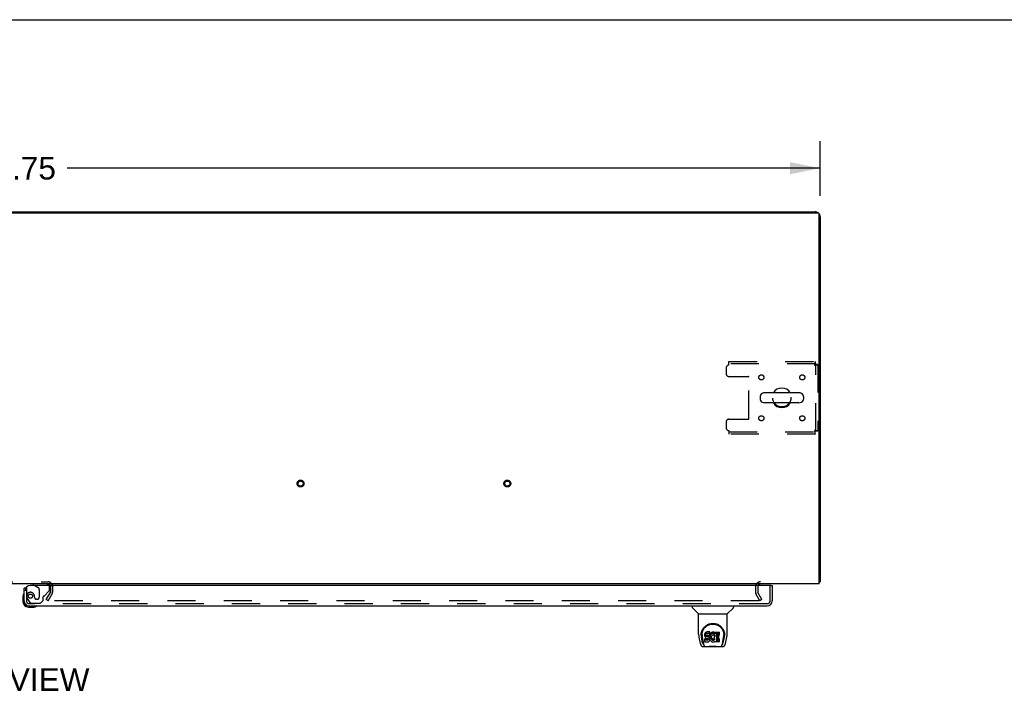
# Model space of a CAD drawing. Header units: inches. Extents: x 0 to 248, y 0 to 160.
# Tile 64 of 68: x 82 to 129, y 128 to 160. Entities that reach past the tile are written whole.
import ezdxf

# ---------------------------------------------------------------- set-up
doc = ezdxf.new("R2010")
doc.units = ezdxf.units.IN
doc.header["$LTSCALE"] = 13.627625
doc.header["$MEASUREMENT"] = 0
doc.linetypes.add('HIDDEN', pattern=[0.2, 0.1, -0.1])
doc.layers.get('0').update_dxf_attribs({"linetype": 'CONTINUOUS'})
for name, color, linetype in [('DEFAULT_2', 8, 'HIDDEN'), ('DIMENSIONS', 7, 'CONTINUOUS'), ('RIGHTHAND_DOOR_ASSEMBLY', 7, 'CONTINUOUS')]:
    doc.layers.add(name, color=color, linetype=linetype)
doc.styles.get("Standard").update_dxf_attribs({"font": 'arial.ttf'})
doc.dimstyles.new('DIMSTYLE_1', dxfattribs={"dimtxt": 1.093125, "dimasz": 1.4575, "dimexe": 0.09, "dimexo": 0.07, "dimgap": 0.0375, "dimtad": 0, "dimtih": 1, "dimtoh": 1, "dimzin": 4, "dimdsep": 46, "dimtxsty": 'Standard', "dimblk": '_FILLED', "dimblk1": '_FILLED', "dimblk2": '_FILLED', "dimcen": 0.09, "dimadec": 3, "dimazin": 1, "dimtfac": 1, "dimtdec": 3, "dimtofl": 0, "dimtmove": 0, "dimatfit": 3, "dimldrblk": '_FILLED', "dimfxl": 0, "dimtolj": 1, "dimtzin": 4, "dimarcsym": 0})

# ---------------------------------------------------------------- blocks, each defined once
blk = doc.blocks.new('_FILLED')
at = {"color": 0, "linetype": 'ByBlock'}
blk.add_solid([(0, 0), (-1, 0.2), (-1, -0.2)], dxfattribs=at)
blk = doc.blocks.new('*D1')
at = {"layer": 'DIMENSIONS', "color": 2, "linetype": 'Continuous'}
for p, q in [((42.519, 151.814), (42.519, 154.456)), ((120.269, 151.814), (120.269, 154.456)), ((42.519, 153.144), (78.938, 153.144)), ((120.269, 153.144), (83.85, 153.144))]:
    blk.add_line(p, q, dxfattribs=at)
at = {"layer": 'DIMENSIONS', "color": 2, "linetype": 'Continuous', "xscale": 1.4575, "yscale": 1.4575, "zscale": 1.4575, "rotation": 180}
blk.add_blockref('_FILLED', (42.519, 153.144), dxfattribs=at)
at = {"layer": 'DIMENSIONS', "color": 2, "linetype": 'Continuous', "xscale": 1.4575, "yscale": 1.4575, "zscale": 1.4575}
blk.add_blockref('_FILLED', (120.269, 153.144), dxfattribs=at)
at = {"layer": 'DIMENSIONS', "color": 2, "linetype": 'Continuous', "insert": (81.394, 153.69), "char_height": 1.0931, "width": 3.81984, "attachment_point": 2, "line_spacing_factor": 0.9}
blk.add_mtext('77.75', dxfattribs=at)

msp = doc.modelspace()

# ---------------------------------------------------------------- linework, layer by layer
at = {"color": 7, "linetype": 'Continuous'}
for p, q in [((0, 160.325), (247.775, 160.325)), ((50.019, 151.04), (112.769, 151.04)), ((112.769, 151.04), (112.769, 150.988)), ((117.361, 142.104), (117.361, 141.976)), ((119.246, 142.282), (117.583, 142.282)), ((119.469, 142.104), (119.469, 141.976)), ((119.246, 141.799), (117.583, 141.799)), ((120.217, 133.144), (120.269, 133.144))]:
    msp.add_line(p, q, dxfattribs=at)
at = {"color": 3, "linetype": 'Continuous'}
for p, q in [((42.631, 150.988), (120.157, 150.988)), ((112.769, 151.04), (120.022, 151.04)), ((120.217, 133.04), (120.217, 150.928)), ((120.269, 150.794), (120.269, 133.144)), ((120.217, 133.04), (42.571, 133.04))]:
    msp.add_line(p, q, dxfattribs=at)
for points in [[(120.217, 133.124), (120.219, 133.125), (120.223, 133.126), (120.227, 133.127), (120.231, 133.128), (120.234, 133.129)], [(120.234, 133.129), (120.242, 133.13), (120.245, 133.131), (120.248, 133.131), (120.251, 133.132), (120.254, 133.133), (120.256, 133.134), (120.259, 133.134), (120.261, 133.135), (120.263, 133.136), (120.265, 133.137), (120.266, 133.138), (120.267, 133.139), (120.268, 133.14), (120.268, 133.142), (120.269, 133.143), (120.269, 133.144)]]:
    msp.add_lwpolyline(points, dxfattribs=at)
for centre, radius, start, end in [((120.022, 150.794), 0.246, 50.5384, 90), ((120.157, 150.928), 0.06, 0, 90), ((120.022, 150.794), 0.246, 0, 39.4624), ((82.925, 132.925), 0.115, 18.2523, 64.7751), ((117.39, 132.898), 0.142, 90, 153.5225)]:
    msp.add_arc(centre, radius, start, end, dxfattribs=at)
at = {"color": 7, "linetype": 'Continuous'}
for centre, radius, start, end in [((118.415, 142.04), 0.475, 30.5571, 149.4429), ((117.486, 142.104), 0.125, 146.8152, 180), ((117.486, 141.976), 0.125, 180, 213.1848), ((117.583, 142.04), 0.241, 90, 146.8152), ((119.246, 142.04), 0.241, 33.1848, 90), ((119.344, 142.104), 0.125, 0, 33.1848), ((119.344, 141.976), 0.125, 326.8152, 360), ((117.583, 142.04), 0.241, 213.1848, 270), ((118.415, 142.04), 0.475, 210.5571, 329.4429), ((119.246, 142.04), 0.241, 270, 326.8152)]:
    msp.add_arc(centre, radius, start, end, dxfattribs=at)
at = {"layer": 'DEFAULT_2', "color": 8, "linetype": 'HIDDEN'}
for p, q in [((115.727, 143.498), (115.727, 143.196)), ((115.852, 143.79), (120.031, 143.79)), ((115.852, 143.623), (115.852, 143.79)), ((120.031, 143.686), (115.852, 143.686)), ((120.031, 143.79), (120.031, 143.686)), ((120.165, 143.656), (120.061, 143.656)), ((120.061, 140.424), (120.061, 143.656)), ((120.165, 143.656), (120.165, 140.424)), ((115.852, 143.071), (116.797, 143.071)), ((116.827, 141.039), (116.827, 143.041)), ((115.852, 141.009), (116.797, 141.009)), ((115.727, 140.884), (115.727, 140.582)), ((115.852, 140.457), (115.852, 140.29)), ((115.852, 140.394), (120.031, 140.394)), ((120.031, 140.29), (115.852, 140.29)), ((120.031, 140.29), (120.031, 140.394)), ((120.165, 140.424), (120.061, 140.424)), ((79.863, 133.144), (82.925, 133.144)), ((83.04, 132.925), (83.04, 132.636)), ((83.144, 132.925), (83.144, 132.636)), ((117.144, 132.898), (117.144, 132.636)), ((117.248, 132.898), (117.248, 132.636)), ((82.839, 132.28), (83.036, 132.619)), ((82.929, 132.228), (83.126, 132.567)), ((117.358, 132.228), (117.162, 132.567)), ((117.449, 132.28), (117.252, 132.619)), ((82.929, 132.228), (82.839, 132.28)), ((117.312, 132.228), (82.863, 132.228)), ((117.449, 132.28), (117.358, 132.228))]:
    msp.add_line(p, q, dxfattribs=at)
for points in [[(120.031, 143.79), (120.029, 143.789), (120.026, 143.786), (120.024, 143.781), (120.022, 143.774), (120.019, 143.765), (120.017, 143.754), (120.014, 143.741), (120.012, 143.727), (120.01, 143.712), (120.007, 143.696), (120.005, 143.678), (120.003, 143.66), (120, 143.642), (119.998, 143.623)], [(120.031, 143.686), (120.029, 143.686), (120.026, 143.685), (120.024, 143.683), (120.022, 143.68), (120.019, 143.677), (120.017, 143.672), (120.014, 143.668), (120.012, 143.663), (120.01, 143.657), (120.007, 143.651), (120.005, 143.644), (120.003, 143.637), (120, 143.63), (119.998, 143.623)], [(119.998, 143.623), (120.017, 143.626), (120.035, 143.628), (120.053, 143.63), (120.07, 143.633), (120.087, 143.635), (120.102, 143.637), (120.116, 143.64), (120.129, 143.642), (120.139, 143.644), (120.148, 143.647), (120.156, 143.649), (120.161, 143.652), (120.164, 143.654), (120.165, 143.656)], [(119.998, 143.623), (120.005, 143.626), (120.012, 143.628), (120.019, 143.63), (120.025, 143.633), (120.032, 143.635), (120.037, 143.637), (120.043, 143.64), (120.047, 143.642), (120.051, 143.644), (120.055, 143.647), (120.057, 143.649), (120.059, 143.652), (120.061, 143.654), (120.061, 143.656)], [(120.165, 140.424), (120.164, 140.427), (120.161, 140.429), (120.156, 140.431), (120.148, 140.434), (120.139, 140.436), (120.129, 140.438), (120.116, 140.441), (120.102, 140.443), (120.087, 140.445), (120.07, 140.448), (120.053, 140.45), (120.035, 140.453), (120.017, 140.455), (119.998, 140.457)], [(119.998, 140.457), (120, 140.45), (120.003, 140.443), (120.005, 140.436), (120.007, 140.43), (120.01, 140.424), (120.012, 140.418), (120.014, 140.413), (120.017, 140.408), (120.019, 140.404), (120.022, 140.4), (120.024, 140.398), (120.026, 140.396), (120.029, 140.395), (120.031, 140.394)], [(120.061, 140.424), (120.061, 140.427), (120.059, 140.429), (120.057, 140.431), (120.055, 140.434), (120.051, 140.436), (120.047, 140.438), (120.043, 140.441), (120.037, 140.443), (120.032, 140.445), (120.025, 140.448), (120.019, 140.45), (120.012, 140.453), (120.005, 140.455), (119.998, 140.457)], [(119.998, 140.457), (120, 140.439), (120.003, 140.42), (120.005, 140.402), (120.007, 140.385), (120.01, 140.368), (120.012, 140.353), (120.014, 140.339), (120.017, 140.327), (120.019, 140.316), (120.022, 140.307), (120.024, 140.3), (120.026, 140.294), (120.029, 140.291), (120.031, 140.29)], [(117.332, 132.245), (117.332, 132.243), (117.332, 132.241), (117.331, 132.239), (117.331, 132.238), (117.329, 132.236), (117.328, 132.234), (117.327, 132.233), (117.325, 132.232), (117.323, 132.23), (117.321, 132.229), (117.319, 132.229), (117.317, 132.228), (117.315, 132.228), (117.312, 132.228)], [(117.33, 132.253), (117.331, 132.251), (117.332, 132.249), (117.332, 132.247), (117.332, 132.245), (117.332, 132.245)]]:
    msp.add_lwpolyline(points, dxfattribs=at)
for centre, radius in [((117.425, 143.03), 0.125), ((119.405, 143.03), 0.125), ((118.415, 142.04), 0.438), ((117.425, 141.051), 0.125), ((119.405, 141.051), 0.125), ((95.137, 137.894), 0.164), ((95.137, 137.894), 0.124), ((105.137, 137.894), 0.164), ((105.137, 137.894), 0.124)]:
    msp.add_circle(centre, radius, dxfattribs=at)
for centre, radius, start, end in [((115.852, 143.498), 0.125, 90, 180), ((115.852, 143.196), 0.125, 180, 270), ((116.797, 143.041), 0.03, 0, 90), ((115.852, 140.884), 0.125, 90, 180), ((116.797, 141.039), 0.03, 270, 360), ((115.852, 140.582), 0.125, 180, 270), ((82.925, 132.925), 0.219, 0, 90), ((82.925, 132.925), 0.115, 64.7751, 90), ((82.925, 132.925), 0.115, 0, 18.2523), ((117.39, 132.898), 0.246, 90, 180), ((117.39, 132.898), 0.142, 153.5225, 180), ((83.007, 132.636), 0.033, 330, 360), ((83.007, 132.636), 0.137, 330, 360), ((117.281, 132.636), 0.137, 180, 210), ((117.281, 132.636), 0.033, 180, 210)]:
    msp.add_arc(centre, radius, start, end, dxfattribs=at)
at = {"layer": 'RIGHTHAND_DOOR_ASSEMBLY', "color": 3, "linetype": 'Continuous'}
for p, q in [((117.894, 132.961), (82.061, 132.961)), ((117.956, 132.961), (117.956, 132.229)), ((81.769, 132.229), (81.769, 132.836)), ((82.015, 131.982), (117.71, 131.982))]:
    msp.add_line(p, q, dxfattribs=at)
at = {"layer": 'RIGHTHAND_DOOR_ASSEMBLY', "color": 8, "linetype": 'HIDDEN'}
for p, q in [((82.841, 133.04), (82.211, 133.04)), ((82.28, 132.961), (82.449, 132.863)), ((82.998, 132.761), (82.998, 132.883)), ((117.852, 132.229), (117.852, 132.961)), ((81.873, 132.836), (81.844, 132.836)), ((81.873, 132.836), (81.873, 132.229)), ((82.499, 132.777), (82.499, 132.397)), ((82.691, 132.233), (82.691, 132.412)), ((82.75, 132.471), (82.969, 132.69)), ((81.948, 132.285), (82.049, 132.141)), ((117.71, 132.086), (82.015, 132.086)), ((82.114, 132.107), (82.565, 132.107)), ((82.27, 132.397), (82.27, 132.386)), ((82.401, 132.299), (82.368, 132.299)), ((82.565, 132.107), (82.691, 132.233))]:
    msp.add_line(p, q, dxfattribs=at)
at = {"layer": 'RIGHTHAND_DOOR_ASSEMBLY', "color": 7, "linetype": 'Continuous'}
for p, q in [((82.211, 133.04), (82.211, 133.001)), ((82.211, 133.001), (82.28, 132.961)), ((117.894, 132.961), (117.956, 132.961)), ((81.709, 132.442), (81.709, 132.185)), ((81.844, 132.836), (81.769, 132.836)), ((81.769, 132.229), (81.769, 132.185)), ((81.972, 131.982), (82.015, 131.982)), ((81.972, 131.922), (82.228, 131.922)), ((114.078, 131.982), (114.078, 131.92)), ((116.085, 131.982), (116.085, 131.92)), ((114.387, 131.594), (114.089, 131.892)), ((114.393, 131.589), (115.77, 131.589)), ((114.393, 130.617), (114.393, 131.589)), ((115.77, 130.617), (115.77, 131.589)), ((115.776, 131.594), (116.074, 131.892)), ((114.511, 130.562), (114.511, 130.562)), ((114.518, 130.648), (114.517, 130.585)), ((114.555, 130.575), (114.555, 130.551)), ((114.697, 130.62), (114.695, 130.596)), ((114.695, 130.53), (114.695, 130.596)), ((114.697, 130.553), (114.695, 130.53)), ((114.695, 130.53), (114.696, 130.506)), ((114.696, 130.506), (114.7, 130.482)), ((114.702, 130.644), (114.697, 130.62)), ((114.697, 130.553), (114.697, 130.62)), ((114.702, 130.577), (114.697, 130.553)), ((114.712, 130.666), (114.702, 130.644)), ((114.702, 130.577), (114.702, 130.644)), ((114.712, 130.599), (114.702, 130.577)), ((114.725, 130.686), (114.712, 130.666)), ((114.712, 130.599), (114.712, 130.666)), ((114.725, 130.619), (114.712, 130.599)), ((114.734, 130.694), (114.725, 130.686)), ((114.725, 130.619), (114.725, 130.686)), ((114.734, 130.627), (114.725, 130.619)), ((114.743, 130.7), (114.734, 130.694)), ((114.734, 130.627), (114.734, 130.694)), ((114.743, 130.633), (114.734, 130.627)), ((114.765, 130.71), (114.743, 130.7)), ((114.743, 130.633), (114.743, 130.7)), ((114.765, 130.643), (114.743, 130.633)), ((114.788, 130.717), (114.765, 130.71)), ((114.765, 130.643), (114.765, 130.71)), ((114.788, 130.65), (114.765, 130.643)), ((114.766, 130.518), (114.767, 130.533)), ((114.767, 130.51), (114.766, 130.518)), ((114.767, 130.533), (114.769, 130.548)), ((114.767, 130.51), (114.767, 130.533)), ((114.769, 130.503), (114.767, 130.51)), ((114.769, 130.548), (114.772, 130.555)), ((114.769, 130.503), (114.769, 130.548)), ((114.774, 130.497), (114.769, 130.503)), ((114.772, 130.555), (114.778, 130.56)), ((114.774, 130.497), (114.774, 130.556)), ((114.78, 130.493), (114.774, 130.497)), ((114.778, 130.56), (114.792, 130.564)), ((114.795, 130.556), (114.78, 130.56)), ((114.78, 130.56), (114.78, 130.56)), ((114.78, 130.493), (114.78, 130.56)), ((114.928, 130.717), (114.788, 130.717)), ((114.788, 130.65), (114.788, 130.717)), ((114.928, 130.65), (114.788, 130.65)), ((114.792, 130.564), (114.807, 130.565)), ((114.819, 130.556), (114.795, 130.556)), ((114.795, 130.489), (114.795, 130.556)), ((114.807, 130.565), (114.92, 130.565)), ((114.842, 130.555), (114.819, 130.556)), ((114.819, 130.49), (114.819, 130.556)), ((114.866, 130.55), (114.842, 130.555)), ((114.842, 130.488), (114.842, 130.555)), ((114.877, 130.545), (114.866, 130.55)), ((114.866, 130.483), (114.866, 130.55)), ((114.887, 130.538), (114.877, 130.545)), ((114.877, 130.478), (114.877, 130.545)), ((114.904, 130.522), (114.887, 130.538)), ((114.887, 130.472), (114.887, 130.538)), ((114.917, 130.502), (114.904, 130.522)), ((114.904, 130.455), (114.904, 130.522)), ((114.926, 130.479), (114.917, 130.502)), ((114.917, 130.435), (114.917, 130.502)), ((114.92, 130.565), (114.926, 130.566)), ((114.926, 130.566), (114.928, 130.571)), ((114.93, 130.674), (114.928, 130.717)), ((114.928, 130.65), (114.928, 130.717)), ((114.93, 130.608), (114.928, 130.65)), ((114.928, 130.571), (114.929, 130.584)), ((114.932, 130.553), (114.928, 130.509)), ((114.928, 130.442), (114.928, 130.509)), ((114.929, 130.584), (114.93, 130.608)), ((114.93, 130.608), (114.93, 130.674)), ((114.936, 130.575), (114.932, 130.553)), ((114.932, 130.486), (114.932, 130.553)), ((114.936, 130.508), (114.932, 130.486)), ((114.942, 130.597), (114.936, 130.575)), ((114.936, 130.508), (114.936, 130.575)), ((114.942, 130.53), (114.936, 130.508)), ((114.951, 130.617), (114.942, 130.597)), ((114.942, 130.53), (114.942, 130.597)), ((114.951, 130.55), (114.942, 130.53)), ((114.962, 130.637), (114.951, 130.617)), ((114.951, 130.55), (114.951, 130.617)), ((114.962, 130.57), (114.951, 130.55)), ((114.975, 130.655), (114.962, 130.637)), ((114.962, 130.57), (114.962, 130.637)), ((114.975, 130.588), (114.962, 130.57)), ((114.989, 130.672), (114.975, 130.655)), ((114.975, 130.588), (114.975, 130.655)), ((114.989, 130.605), (114.975, 130.588)), ((115.006, 130.687), (114.989, 130.672)), ((114.989, 130.605), (114.989, 130.672)), ((115.006, 130.62), (114.989, 130.605)), ((115.005, 130.497), (115.001, 130.485)), ((115.011, 130.509), (115.005, 130.497)), ((115.024, 130.7), (115.006, 130.687)), ((115.006, 130.62), (115.006, 130.687)), ((115.024, 130.633), (115.006, 130.62)), ((115.025, 130.532), (115.011, 130.509)), ((115.044, 130.709), (115.024, 130.7)), ((115.024, 130.633), (115.024, 130.7)), ((115.044, 130.642), (115.024, 130.633)), ((115.033, 130.543), (115.025, 130.532)), ((115.044, 130.55), (115.033, 130.543)), ((115.066, 130.714), (115.044, 130.709)), ((115.044, 130.642), (115.044, 130.709)), ((115.066, 130.647), (115.044, 130.642)), ((115.069, 130.561), (115.044, 130.55)), ((115.088, 130.716), (115.066, 130.714)), ((115.066, 130.647), (115.066, 130.714)), ((115.088, 130.649), (115.066, 130.647)), ((115.081, 130.564), (115.069, 130.561)), ((115.095, 130.564), (115.081, 130.564)), ((115.088, 130.716), (115.111, 130.715)), ((115.088, 130.649), (115.088, 130.716)), ((115.111, 130.649), (115.088, 130.649)), ((115.108, 130.561), (115.095, 130.564)), ((115.12, 130.556), (115.108, 130.561)), ((115.122, 130.714), (115.111, 130.715)), ((115.111, 130.649), (115.111, 130.715)), ((115.122, 130.647), (115.111, 130.649)), ((115.132, 130.71), (115.122, 130.714)), ((115.122, 130.647), (115.122, 130.714)), ((115.132, 130.644), (115.122, 130.647)), ((115.152, 130.626), (115.126, 130.558)), ((115.151, 130.698), (115.132, 130.71)), ((115.132, 130.644), (115.132, 130.71)), ((115.151, 130.631), (115.132, 130.644)), ((115.151, 130.698), (115.151, 130.631)), ((115.153, 130.695), (115.153, 130.631)), ((115.161, 130.715), (115.398, 130.715)), ((115.161, 130.323), (115.161, 130.715)), ((115.161, 130.648), (115.398, 130.648)), ((115.231, 130.561), (115.231, 130.493)), ((115.398, 130.565), (115.236, 130.565)), ((115.236, 130.555), (115.367, 130.555)), ((115.372, 130.411), (115.372, 130.551)), ((115.403, 130.57), (115.403, 130.711)), ((115.645, 130.648), (115.646, 130.585)), ((115.652, 130.562), (115.652, 130.562)), ((114.408, 130.474), (114.473, 130.168)), ((114.58, 130.196), (114.527, 130.466)), ((114.564, 130.454), (114.621, 130.161)), ((114.631, 130.092), (114.639, 130.092)), ((114.637, 130.097), (114.641, 130.087)), ((114.641, 130.086), (114.641, 130.087)), ((114.698, 130.244), (114.698, 130.386)), ((114.7, 130.482), (114.708, 130.46)), ((114.762, 130.391), (114.702, 130.39)), ((114.702, 130.323), (114.702, 130.39)), ((114.762, 130.324), (114.702, 130.323)), ((114.703, 130.239), (114.847, 130.239)), ((114.708, 130.46), (114.721, 130.44)), ((114.721, 130.44), (114.738, 130.423)), ((114.738, 130.423), (114.757, 130.409)), ((114.757, 130.409), (114.769, 130.405)), ((114.823, 130.391), (114.762, 130.391)), ((114.762, 130.324), (114.762, 130.391)), ((114.823, 130.324), (114.762, 130.324)), ((114.769, 130.405), (114.78, 130.403)), ((114.795, 130.489), (114.78, 130.493)), ((114.78, 130.403), (114.828, 130.403)), ((114.819, 130.49), (114.795, 130.489)), ((114.842, 130.488), (114.819, 130.49)), ((114.838, 130.392), (114.823, 130.391)), ((114.823, 130.324), (114.823, 130.391)), ((114.838, 130.325), (114.823, 130.324)), ((114.828, 130.403), (114.835, 130.402)), ((114.835, 130.402), (114.842, 130.4)), ((114.844, 130.395), (114.838, 130.392)), ((114.838, 130.325), (114.838, 130.392)), ((114.844, 130.329), (114.838, 130.325)), ((114.866, 130.483), (114.842, 130.488)), ((114.842, 130.4), (114.848, 130.395)), ((114.846, 130.397), (114.844, 130.395)), ((114.844, 130.329), (114.844, 130.395)), ((114.85, 130.334), (114.844, 130.329)), ((114.847, 130.239), (114.859, 130.241)), ((114.848, 130.395), (114.853, 130.389)), ((114.85, 130.334), (114.85, 130.394)), ((114.859, 130.346), (114.85, 130.334)), ((114.853, 130.389), (114.86, 130.376)), ((114.859, 130.346), (114.859, 130.377)), ((114.861, 130.353), (114.859, 130.346)), ((114.859, 130.241), (114.87, 130.245)), ((114.86, 130.376), (114.862, 130.36)), ((114.861, 130.353), (114.861, 130.365)), ((114.862, 130.36), (114.861, 130.353)), ((114.877, 130.478), (114.866, 130.483)), ((114.87, 130.245), (114.89, 130.258)), ((114.887, 130.472), (114.877, 130.478)), ((114.904, 130.455), (114.887, 130.472)), ((114.89, 130.258), (114.907, 130.275)), ((114.917, 130.435), (114.904, 130.455)), ((114.907, 130.275), (114.913, 130.285)), ((114.913, 130.285), (114.919, 130.296)), ((114.926, 130.413), (114.917, 130.435)), ((114.919, 130.296), (114.927, 130.318)), ((114.928, 130.475), (114.926, 130.479)), ((114.926, 130.413), (114.926, 130.479)), ((114.933, 130.389), (114.926, 130.413)), ((114.927, 130.318), (114.934, 130.342)), ((114.932, 130.486), (114.928, 130.442)), ((114.928, 130.442), (114.928, 130.42)), ((114.928, 130.42), (114.932, 130.398)), ((114.932, 130.398), (114.936, 130.376)), ((114.935, 130.366), (114.933, 130.389)), ((114.934, 130.342), (114.935, 130.366)), ((114.935, 130.366), (114.935, 130.38)), ((114.936, 130.376), (114.943, 130.355)), ((114.943, 130.355), (114.965, 130.316)), ((114.965, 130.316), (114.977, 130.297)), ((114.977, 130.297), (114.992, 130.28)), ((114.992, 130.28), (115.008, 130.265)), ((114.998, 130.458), (114.997, 130.431)), ((114.997, 130.431), (114.998, 130.418)), ((115.001, 130.485), (114.998, 130.458)), ((114.998, 130.418), (114.998, 130.458)), ((114.998, 130.418), (115.001, 130.405)), ((115, 130.477), (115.001, 130.472)), ((115.001, 130.472), (115.012, 130.447)), ((115.001, 130.405), (115.001, 130.472)), ((115.001, 130.405), (115.012, 130.38)), ((115.008, 130.265), (115.026, 130.252)), ((115.012, 130.447), (115.025, 130.424)), ((115.012, 130.38), (115.012, 130.447)), ((115.012, 130.38), (115.025, 130.357)), ((115.025, 130.424), (115.034, 130.414)), ((115.025, 130.357), (115.025, 130.424)), ((115.025, 130.357), (115.034, 130.347)), ((115.026, 130.252), (115.036, 130.247)), ((115.034, 130.414), (115.044, 130.405)), ((115.034, 130.347), (115.034, 130.414)), ((115.034, 130.347), (115.044, 130.338)), ((115.036, 130.247), (115.046, 130.243)), ((115.044, 130.405), (115.055, 130.397)), ((115.044, 130.338), (115.044, 130.405)), ((115.044, 130.338), (115.055, 130.331)), ((115.046, 130.243), (115.068, 130.237)), ((115.055, 130.397), (115.067, 130.393)), ((115.055, 130.331), (115.055, 130.397)), ((115.055, 130.331), (115.067, 130.326)), ((115.067, 130.393), (115.08, 130.39)), ((115.067, 130.326), (115.067, 130.393)), ((115.067, 130.326), (115.08, 130.323)), ((115.068, 130.237), (115.09, 130.235)), ((115.08, 130.39), (115.094, 130.39)), ((115.08, 130.323), (115.08, 130.39)), ((115.08, 130.323), (115.094, 130.323)), ((115.09, 130.235), (115.112, 130.238)), ((115.094, 130.39), (115.107, 130.392)), ((115.094, 130.323), (115.094, 130.39)), ((115.094, 130.323), (115.107, 130.325)), ((115.107, 130.392), (115.12, 130.396)), ((115.107, 130.325), (115.107, 130.392)), ((115.107, 130.325), (115.12, 130.329)), ((115.112, 130.238), (115.133, 130.245)), ((115.12, 130.396), (115.132, 130.401)), ((115.12, 130.329), (115.12, 130.396)), ((115.12, 130.329), (115.132, 130.334)), ((115.132, 130.401), (115.143, 130.409)), ((115.132, 130.334), (115.132, 130.401)), ((115.132, 130.334), (115.143, 130.342)), ((115.133, 130.245), (115.152, 130.256)), ((115.143, 130.409), (115.143, 130.342)), ((115.149, 130.408), (115.161, 130.39)), ((115.149, 130.341), (115.161, 130.323)), ((115.152, 130.256), (115.153, 130.256)), ((115.163, 130.256), (115.153, 130.256)), ((115.163, 130.244), (115.163, 130.256)), ((115.399, 130.239), (115.168, 130.239)), ((115.233, 130.402), (115.233, 130.325)), ((115.236, 130.489), (115.367, 130.489)), ((115.367, 130.407), (115.237, 130.407)), ((115.237, 130.387), (115.399, 130.387)), ((115.237, 130.32), (115.399, 130.32)), ((115.403, 130.244), (115.403, 130.382)), ((115.522, 130.087), (115.526, 130.097)), ((115.522, 130.086), (115.522, 130.087)), ((115.524, 130.092), (115.532, 130.092)), ((115.542, 130.161), (115.599, 130.451)), ((115.583, 130.196), (115.636, 130.466)), ((115.599, 130.451), (115.599, 130.455)), ((115.69, 130.168), (115.755, 130.474)), ((114.597, 130.014), (115.566, 130.014)), ((114.683, 130.014), (114.677, 130.014)), ((114.683, 130.014), (114.682, 130.014)), ((115.481, 130.014), (115.48, 130.014))]:
    msp.add_line(p, q, dxfattribs=at)
for points in [[(114.511, 130.575), (114.513, 130.616), (114.52, 130.666), (114.531, 130.713), (114.545, 130.757), (114.562, 130.799), (114.582, 130.838), (114.604, 130.875), (114.629, 130.91), (114.657, 130.943), (114.686, 130.973), (114.718, 131.001), (114.751, 131.027), (114.787, 131.051), (114.825, 131.071), (114.864, 131.089), (114.906, 131.105), (114.948, 131.117), (114.992, 131.125), (115.037, 131.131), (115.082, 131.132), (115.127, 131.131), (115.172, 131.125), (115.215, 131.116), (115.258, 131.104), (115.299, 131.089), (115.339, 131.071), (115.377, 131.05), (115.412, 131.027), (115.446, 131.001), (115.478, 130.973), (115.507, 130.942), (115.534, 130.909), (115.559, 130.874), (115.581, 130.837), (115.601, 130.798), (115.618, 130.756), (115.632, 130.712), (115.643, 130.665), (115.65, 130.615), (115.652, 130.575)], [(114.555, 130.575), (114.555, 130.595), (114.556, 130.619), (114.559, 130.643), (114.563, 130.667), (114.567, 130.691), (114.573, 130.714), (114.58, 130.736), (114.588, 130.758), (114.596, 130.78), (114.606, 130.801), (114.616, 130.821), (114.627, 130.841), (114.638, 130.86), (114.651, 130.878), (114.663, 130.895), (114.676, 130.912), (114.69, 130.928), (114.704, 130.943), (114.718, 130.957), (114.733, 130.97), (114.748, 130.983), (114.763, 130.995), (114.779, 131.006), (114.794, 131.017), (114.81, 131.026), (114.826, 131.036), (114.842, 131.044), (114.858, 131.052), (114.874, 131.059), (114.89, 131.066), (114.905, 131.071), (114.921, 131.077), (114.937, 131.082), (114.953, 131.086), (114.969, 131.09), (114.985, 131.093), (115.001, 131.096), (115.017, 131.098), (115.033, 131.1), (115.049, 131.101), (115.065, 131.101), (115.081, 131.102), (115.097, 131.102), (115.113, 131.101), (115.129, 131.1), (115.145, 131.098), (115.16, 131.096), (115.176, 131.093), (115.192, 131.09), (115.208, 131.086), (115.224, 131.082), (115.24, 131.077), (115.256, 131.072), (115.272, 131.066), (115.288, 131.059), (115.304, 131.052), (115.32, 131.044), (115.336, 131.036), (115.352, 131.027), (115.368, 131.017), (115.383, 131.007), (115.399, 130.996), (115.414, 130.984), (115.429, 130.971), (115.444, 130.957), (115.458, 130.943), (115.472, 130.928), (115.486, 130.912), (115.499, 130.896), (115.512, 130.878), (115.524, 130.86), (115.536, 130.841), (115.547, 130.822), (115.557, 130.801), (115.567, 130.78), (115.575, 130.759), (115.583, 130.737), (115.59, 130.714), (115.595, 130.691), (115.6, 130.667), (115.604, 130.643), (115.607, 130.619), (115.608, 130.595), (115.608, 130.575)], [(114.393, 130.617), (114.393, 130.584), (114.396, 130.544), (114.402, 130.504), (114.408, 130.474)], [(114.511, 130.562), (114.511, 130.567), (114.511, 130.575)], [(114.555, 130.552), (114.555, 130.535), (114.556, 130.507), (114.56, 130.479), (114.564, 130.454)], [(115.599, 130.455), (115.6, 130.458), (115.601, 130.461), (115.601, 130.464), (115.602, 130.467), (115.602, 130.47), (115.603, 130.473), (115.603, 130.476), (115.604, 130.48), (115.604, 130.484), (115.604, 130.487), (115.605, 130.491), (115.605, 130.495), (115.606, 130.499), (115.606, 130.503), (115.607, 130.507), (115.607, 130.511), (115.607, 130.516), (115.607, 130.52), (115.608, 130.525), (115.608, 130.529), (115.608, 130.534), (115.608, 130.539), (115.608, 130.544), (115.608, 130.549), (115.608, 130.575)], [(115.652, 130.575), (115.652, 130.567), (115.652, 130.562)], [(115.755, 130.474), (115.761, 130.504), (115.767, 130.544), (115.77, 130.584), (115.77, 130.617)], [(114.473, 130.168), (114.476, 130.155), (114.48, 130.137), (114.485, 130.12), (114.491, 130.105), (114.496, 130.091), (114.502, 130.079), (114.509, 130.068), (114.516, 130.057), (114.524, 130.047), (114.533, 130.038), (114.543, 130.031), (114.555, 130.024), (114.567, 130.019), (114.58, 130.015), (114.593, 130.014), (114.597, 130.014)], [(114.621, 130.161), (114.623, 130.149), (114.626, 130.135), (114.63, 130.122), (114.633, 130.109), (114.637, 130.097)], [(114.641, 130.086), (114.646, 130.074), (114.652, 130.061), (114.659, 130.051), (114.665, 130.041), (114.673, 130.033), (114.681, 130.026), (114.69, 130.021), (114.699, 130.017), (114.71, 130.014), (114.717, 130.014)], [(114.702, 130.39), (114.702, 130.39), (114.702, 130.39), (114.701, 130.39), (114.701, 130.39), (114.7, 130.389), (114.7, 130.389), (114.699, 130.389), (114.699, 130.389), (114.699, 130.388), (114.698, 130.388), (114.698, 130.387), (114.698, 130.387), (114.698, 130.386), (114.698, 130.386)], [(114.702, 130.323), (114.702, 130.323), (114.702, 130.323), (114.701, 130.323), (114.701, 130.323), (114.7, 130.323), (114.7, 130.322), (114.699, 130.322), (114.699, 130.322), (114.699, 130.321), (114.698, 130.321), (114.698, 130.32), (114.698, 130.32), (114.698, 130.319), (114.698, 130.319)], [(114.798, 130.014), (114.819, 130.014), (114.841, 130.016), (114.864, 130.018), (114.889, 130.021), (114.914, 130.024), (114.941, 130.026), (114.969, 130.029), (114.997, 130.031), (115.026, 130.033), (115.055, 130.034), (115.084, 130.035), (115.113, 130.034), (115.142, 130.033), (115.171, 130.031), (115.199, 130.029), (115.226, 130.026), (115.252, 130.023), (115.277, 130.02), (115.301, 130.018), (115.324, 130.016), (115.345, 130.014), (115.365, 130.014)], [(114.798, 130.014), (114.82, 130.014), (114.847, 130.016), (114.874, 130.018), (114.902, 130.021), (114.931, 130.024), (114.96, 130.027), (114.99, 130.029), (115.02, 130.031), (115.051, 130.032), (115.081, 130.033), (115.111, 130.032), (115.142, 130.031), (115.172, 130.029), (115.202, 130.027), (115.231, 130.024), (115.288, 130.018)], [(115.288, 130.018), (115.316, 130.016), (115.343, 130.014), (115.365, 130.014)], [(115.446, 130.014), (115.453, 130.014), (115.463, 130.017), (115.473, 130.021), (115.482, 130.026), (115.49, 130.033), (115.498, 130.041), (115.504, 130.051), (115.511, 130.061), (115.517, 130.074), (115.522, 130.086)], [(115.526, 130.097), (115.53, 130.109), (115.533, 130.122), (115.537, 130.135), (115.54, 130.149), (115.542, 130.161)], [(115.566, 130.014), (115.569, 130.014), (115.582, 130.015), (115.595, 130.018), (115.608, 130.024), (115.619, 130.03), (115.629, 130.038), (115.639, 130.047), (115.647, 130.057), (115.654, 130.067), (115.661, 130.079), (115.667, 130.091), (115.672, 130.105), (115.678, 130.12), (115.683, 130.137), (115.687, 130.155), (115.69, 130.168)]]:
    msp.add_lwpolyline(points, dxfattribs=at)
at = {"layer": 'RIGHTHAND_DOOR_ASSEMBLY', "color": 8, "linetype": 'HIDDEN'}
msp.add_circle((82.073, 132.449), 0.101, dxfattribs=at)
at = {"layer": 'RIGHTHAND_DOOR_ASSEMBLY', "color": 3, "linetype": 'Continuous'}
for centre, radius, start, end in [((82.061, 132.711), 0.25, 90, 180), ((117.894, 132.941), 0.02, 0, 90), ((82.015, 132.229), 0.246, 180, 270), ((117.71, 132.229), 0.246, 270, 360)]:
    msp.add_arc(centre, radius, start, end, dxfattribs=at)
at = {"layer": 'RIGHTHAND_DOOR_ASSEMBLY', "color": 8, "linetype": 'HIDDEN'}
for centre, radius, start, end in [((82.841, 132.883), 0.157, 0, 90), ((82.073, 132.449), 0.187, 17.8482, 196.8439), ((81.877, 132.386), 0.393, 1.6599, 17.9298), ((82.399, 132.777), 0.1, 0, 59.908), ((82.73, 132.412), 0.039, 111.6096, 180), ((82.679, 132.541), 0.1, 291.6096, 315), ((82.898, 132.761), 0.1, 315, 360), ((82.015, 132.229), 0.142, 180, 270), ((82.263, 132.507), 0.386, 196.8439, 215.1), ((82.114, 132.186), 0.079, 215.1, 270), ((82.368, 132.397), 0.098, 180, 270), ((82.401, 132.397), 0.098, 270, 360), ((117.71, 132.229), 0.142, 270, 360)]:
    msp.add_arc(centre, radius, start, end, dxfattribs=at)
at = {"layer": 'RIGHTHAND_DOOR_ASSEMBLY', "color": 7, "linetype": 'Continuous'}
for centre, radius, start, end in [((81.959, 132.442), 0.25, 149.1101, 180), ((81.757, 132.562), 0.015, 96.3796, 149.1101), ((81.754, 132.562), 0.015, 0, 83.6204), ((81.972, 132.185), 0.263, 180, 270), ((81.972, 132.185), 0.203, 180, 270), ((82.228, 132.172), 0.25, 270, 300.8899), ((82.349, 131.967), 0.015, 6.3796, 90), ((82.349, 131.971), 0.015, 300.8899, 353.6204), ((114.117, 131.92), 0.0394, 180, 225), ((114.401, 131.608), 0.0197, 225, 262.5), ((115.762, 131.608), 0.0197, 277.5, 315), ((116.046, 131.92), 0.0394, 315, 360)]:
    msp.add_arc(centre, radius, start, end, dxfattribs=at)
for centre, major_axis, ratio, start_param, end_param in [((115.081, 130.575), (0, 0.565), 0.999848, 1.137008, 1.76365), ((115.122, 130.56), (0, 0.00448), 1, -3.557718, -1.937287), ((115.148, 130.695), (0, 0.00448), 1, -1.566905, -0.665444), ((115.148, 130.628), (0, 0.00448), 1, 4.345898, 5.617742), ((115.236, 130.561), (0.00448, 0), 1, 1.570796, 3.141593), ((115.236, 130.493), (0.00448, 0), 1, -3.141593, -1.570796), ((115.236, 130.56), (0.00448, 0), 1, -2.747552, -2.072978), ((115.236, 130.56), (0, 0.00448), 1, -3.643774, -3.141593), ((115.367, 130.551), (0.00448, 0), 1, 0, 1.570796), ((115.398, 130.711), (0.00448, 0), 1, 0, 1.570796), ((115.398, 130.644), (0.00448, 0), 1, 0, 1.570796), ((115.398, 130.57), (0.00448, 0), 1, -1.570796, 0), ((115.081, 130.575), (0, 0.565), 0.999848, 4.519536, 5.145564), ((114.638, 130.447), (0.007, 0.354), 0.213027, -3.923008, -3.13761), ((114.703, 130.244), (0.00483, 0), 1, -3.141593, -1.570796), ((115.146, 130.405), (0.00448, 0), 1, 1.570796, 2.222579), ((115.146, 130.338), (0.00448, 0), 1, 1.570796, 2.222579), ((115.146, 130.405), (0, 0.00448), 1, -0.975826, 0), ((115.146, 130.338), (0, 0.00448), 1, -0.975826, 0), ((115.168, 130.244), (0, 0.00448), 1, 1.570796, 3.141593), ((115.237, 130.402), (0.00448, 0), 1, 1.570796, 3.141593), ((115.237, 130.391), (0.00448, 0), 1, -3.141593, -1.570796), ((115.237, 130.325), (0.00448, 0), 1, -3.141593, -1.570796), ((115.367, 130.484), (0.00448, 0), 1, 0, 1.570796), ((115.367, 130.411), (0.00448, 0), 1, -1.570796, 0), ((115.399, 130.382), (0.00448, 0), 1, 0, 1.570796), ((115.399, 130.316), (0.00448, 0), 1, 0, 1.570796), ((115.399, 130.244), (0.00448, 0), 1, -1.570796, 0), ((115.525, 130.447), (-0.007, 0.354), 0.213027, -3.145575, -2.360177)]:
    msp.add_ellipse(centre, major_axis=major_axis, ratio=ratio, start_param=start_param, end_param=end_param, dxfattribs=at)

# ---------------------------------------------------------------- texts
at = {"layer": 'DIMENSIONS', "color": 2, "linetype": 'Continuous', "insert": (81.195, 128.961), "char_height": 1.0931, "width": 7.44869, "attachment_point": 2, "line_spacing_factor": 0.9}
msp.add_mtext('TOP VIEW', dxfattribs=at)

# ---------------------------------------------------------------- dimensions: what is measured, and where the dimension line sits
at = {"layer": 'DIMENSIONS', "color": 2, "linetype": 'Continuous'}
dim = msp.add_linear_dim(base=(42.519, 153.144), p1=(120.269, 151.744), p2=(42.519, 151.744), angle=180, dimstyle='DIMSTYLE_1', dxfattribs=at)
dim.commit()
dim.dimension.update_dxf_attribs({"geometry": '*D1', "text_midpoint": (81.398, 153.13), "dimtype": 160})

doc.saveas('drawing.dxf')
